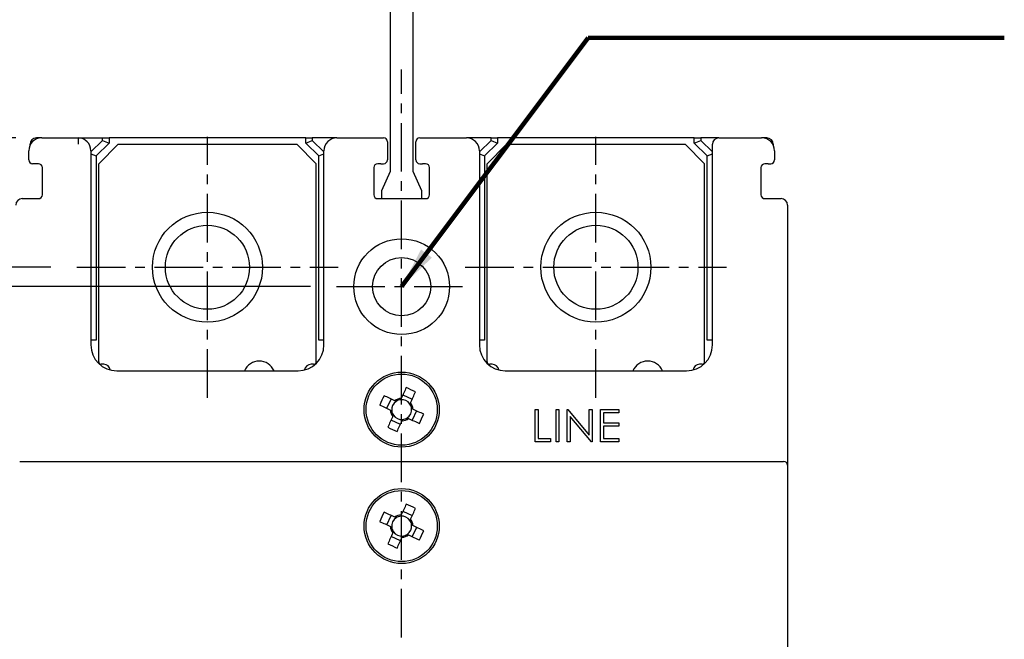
# Model space of a CAD drawing. Extents: x 976 to 2710, y -907 to 1760.
# Tile 8 of 24: x 1402 to 1478, y 1549 to 1597. Entities that reach past the tile are written whole.
import ezdxf

# ---------------------------------------------------------------- set-up
doc = ezdxf.new("R2010")
doc.units = 0
doc.header["$LTSCALE"] = 3
doc.header["$MEASUREMENT"] = 0
doc.linetypes.add('CENTER', pattern=[2, 1.25, -0.25, 0.25, -0.25])
doc.layers.get('0').update_dxf_attribs({"linetype": 'CONTINUOUS'})
doc.layers.get('Defpoints').update_dxf_attribs({"linetype": 'CONTINUOUS'})
doc.layers.add('cen', color=1, linetype='CENTER')
doc.layers.add('di', color=3, linetype='CONTINUOUS')
doc.styles.add('KIM', font='ROMANS.shx', dxfattribs={"height": 5, "bigfont": 'GSG1.shx'})
doc.styles.get("Standard").update_dxf_attribs({"font": 'romans.shx', "height": 4, "bigfont": 'ghs.shx'})
doc.dimstyles.get("Standard").update_dxf_attribs({"dimtxt": 0.18, "dimasz": 0.18, "dimexe": 0.18, "dimexo": 0.0625, "dimgap": 0.09, "dimtad": 0, "dimtih": 1, "dimtoh": 1, "dimdec": 4, "dimzin": 0, "dimdsep": 46, "dimtxsty": 'Standard', "dimcen": 0.09, "dimadec": 0, "dimazin": 0, "dimtfac": 1, "dimtdec": 4, "dimtofl": 0, "dimtmove": 0, "dimatfit": 3, "dimfxl": 0, "dimtolj": 1, "dimtzin": 0, "dimarcsym": 0})
doc.dimstyles.new('STANDARD$0', dxfattribs={"dimtxt": 5, "dimasz": 5, "dimexe": 1, "dimexo": 2, "dimgap": 2, "dimtad": 1, "dimdec": 4, "dimzin": 12, "dimdsep": 46, "dimtxsty": 'KIM', "dimcen": -1, "dimdle": 0.1, "dimadec": 0, "dimazin": 0, "dimtfac": 1, "dimtdec": 4, "dimtmove": 0, "dimatfit": 3, "dimfxl": 0, "dimtolj": 1, "dimtzin": 0, "dimarcsym": 0})

# ---------------------------------------------------------------- blocks, each defined once
blk = doc.blocks.new('M3')
at = {"color": 4}
for p, q in [((1258.335, 221.584), (1258.669, 222.302)), ((1259.055, 222.122), (1258.955, 222.169)), ((1259.454, 222.351), (1259.408, 222.251)), ((1259.588, 222.636), (1260.305, 222.302)), ((1258.62, 221.451), (1258.72, 221.405)), ((1260.126, 221.916), (1260.172, 222.016)), ((1260.354, 221.517), (1260.254, 221.563)), ((1260.64, 221.383), (1260.305, 220.666)), ((1259.387, 220.331), (1258.669, 220.666)), ((1258.848, 221.051), (1258.802, 220.952)), ((1259.52, 220.617), (1259.566, 220.717)), ((1259.919, 220.845), (1260.019, 220.799))]:
    blk.add_line(p, q, dxfattribs=at)
at = {"color": 4, "flags": 128}
for points in [[(1259.843, 223.184), (1259.795, 223.081), (1259.747, 222.977), (1259.698, 222.874), (1259.65, 222.77), (1259.601, 222.665), (1259.552, 222.561), (1259.503, 222.456), (1259.454, 222.351)], [(1260.172, 222.016), (1260.221, 222.121), (1260.27, 222.226), (1260.319, 222.331), (1260.367, 222.435), (1260.416, 222.539), (1260.464, 222.643), (1260.513, 222.746), (1260.561, 222.849)], [(1258.955, 222.169), (1258.85, 222.218), (1258.745, 222.267), (1258.64, 222.316), (1258.536, 222.364), (1258.432, 222.413), (1258.328, 222.461), (1258.225, 222.509), (1258.122, 222.557)], [(1257.787, 221.839), (1257.89, 221.791), (1257.993, 221.743), (1258.097, 221.695), (1258.201, 221.646), (1258.306, 221.598), (1258.41, 221.549), (1258.515, 221.5), (1258.62, 221.451)], [(1261.187, 221.128), (1261.084, 221.176), (1260.981, 221.224), (1260.877, 221.273), (1260.773, 221.321), (1260.669, 221.37), (1260.564, 221.419), (1260.459, 221.468), (1260.354, 221.517)], [(1258.802, 220.952), (1258.753, 220.847), (1258.704, 220.742), (1258.655, 220.637), (1258.607, 220.533), (1258.558, 220.429), (1258.51, 220.325), (1258.462, 220.222), (1258.414, 220.119)], [(1259.131, 219.784), (1259.179, 219.887), (1259.228, 219.99), (1259.276, 220.094), (1259.324, 220.198), (1259.373, 220.302), (1259.422, 220.407), (1259.471, 220.512), (1259.52, 220.617)], [(1260.019, 220.799), (1260.124, 220.75), (1260.229, 220.701), (1260.334, 220.652), (1260.438, 220.603), (1260.542, 220.555), (1260.646, 220.507), (1260.749, 220.458), (1260.852, 220.41)]]:
    blk.add_lwpolyline(points, dxfattribs=at)
at = {"color": 4}
blk.add_circle((1259.487, 221.484), 2.75, dxfattribs=at)
for centre, radius, start, end in [((1253.735, 209.148), 15.307, 63.51887, 66.48383), ((1271.823, 215.732), 15.307, 153.51887, 156.48383), ((1259.487, 221.484), 0.771, 124.10533, 185.89747), ((1259.487, 221.484), 0.867, 92.16434, 127.83847), ((1259.487, 221.484), 0.771, 95.89747, 124.10533), ((1259.487, 221.484), 0.771, 34.10533, 95.89747), ((1259.487, 221.484), 0.867, 182.16434, 217.83847), ((1259.487, 221.484), 0.771, 185.89747, 214.10533), ((1259.487, 221.484), 0.771, 304.10533, 5.89747), ((1259.487, 221.484), 0.771, 5.89747, 34.10533), ((1259.487, 221.484), 0.867, 2.16434, 37.83847), ((1259.487, 221.484), 0.771, 214.10533, 275.89747), ((1259.487, 221.484), 0.867, 272.16434, 307.83847), ((1259.487, 221.484), 0.771, 275.89747, 304.10533), ((1247.152, 227.236), 15.307, 333.51887, 336.48383), ((1265.239, 233.82), 15.307, 243.519, 246.48383)]:
    blk.add_arc(centre, radius, start, end, dxfattribs=at)
blk = doc.blocks.new('*D16')
at = {"layer": 'Defpoints', "color": 0}
for p in [(1348.942, 1587.991), (1404.14, 1587.991), (1404.14, 1432.991)]:
    blk.add_point(p, dxfattribs=at)
at = {"layer": 'di'}
for p, q in [((1402.14, 1587.991), (1346.942, 1587.991)), ((1348.942, 1436.191), (1348.942, 1584.791)), ((1402.14, 1432.991), (1346.942, 1432.991))]:
    blk.add_line(p, q, dxfattribs=at)
for points in [[(1348.408, 1584.791), (1349.475, 1584.791), (1348.942, 1587.991)], [(1348.408, 1436.191), (1349.475, 1436.191), (1348.942, 1432.991)]]:
    blk.add_solid(points, dxfattribs=at)
at = {"layer": 'di', "insert": (1344.942, 1510.491), "char_height": 4, "attachment_point": 5, "rotation": 90}
blk.add_mtext('\\A1;155', dxfattribs=at)
blk = doc.blocks.new('*D19')
at = {"layer": 'Defpoints', "color": 0}
for p in [(1406.852, 1577.991), (1356.942, 1442.991), (1406.852, 1442.991)]:
    blk.add_point(p, dxfattribs=at)
at = {"layer": 'di'}
for p, q in [((1404.852, 1577.991), (1354.942, 1577.991)), ((1356.942, 1574.791), (1356.942, 1446.191)), ((1404.852, 1442.991), (1354.942, 1442.991))]:
    blk.add_line(p, q, dxfattribs=at)
for points in [[(1356.408, 1574.791), (1357.475, 1574.791), (1356.942, 1577.991)], [(1356.408, 1446.191), (1357.475, 1446.191), (1356.942, 1442.991)]]:
    blk.add_solid(points, dxfattribs=at)
at = {"layer": 'di', "insert": (1352.942, 1510.491), "char_height": 4, "attachment_point": 5, "rotation": 90}
blk.add_mtext('\\A1;135', dxfattribs=at)
blk = doc.blocks.new('*D73')
at = {"layer": 'Defpoints', "color": 0}
for p in [(1426.896, 1576.491), (1364.942, 1444.491), (1426.896, 1444.491)]:
    blk.add_point(p, dxfattribs=at)
at = {"layer": 'di'}
for p, q in [((1424.896, 1576.491), (1362.942, 1576.491)), ((1364.942, 1573.291), (1364.942, 1447.691)), ((1424.896, 1444.491), (1362.942, 1444.491))]:
    blk.add_line(p, q, dxfattribs=at)
for points in [[(1364.408, 1573.291), (1365.475, 1573.291), (1364.942, 1576.491)], [(1364.408, 1447.691), (1365.475, 1447.691), (1364.942, 1444.491)]]:
    blk.add_solid(points, dxfattribs=at)
at = {"layer": 'di', "insert": (1360.942, 1510.491), "char_height": 4, "attachment_point": 5, "rotation": 90}
blk.add_mtext('\\A1;132', dxfattribs=at)
blk = doc.blocks.new('12323')
for p, q in [((3740.699, 1408.125), (3738.499, 1408.125)), ((3738.499, 1408.125), (3738.499, 1404.725)), ((3742.999, 1408.125), (3738.499, 1408.125)), ((3742.999, 1407.325), (3742.999, 1408.125)), ((3792.299, 1407.975), (3790.799, 1407.325)), ((3792.899, 1407.975), (3792.299, 1407.975)), ((3792.899, 1404.875), (3792.899, 1407.975)), ((3790.799, 1407.325), (3742.999, 1407.325)), ((3742.999, 1405.525), (3790.799, 1405.525)), ((3742.999, 1405.525), (3790.799, 1405.525)), ((3742.999, 1404.725), (3742.999, 1405.525)), ((3744.846, 1405.525), (3743.655, 1405.176)), ((3790.799, 1405.525), (3792.299, 1404.875)), ((3738.499, 1404.725), (3740.699, 1404.725)), ((3738.499, 1404.725), (3742.999, 1404.725)), ((3743.655, 1405.176), (3742.999, 1404.984)), ((3792.299, 1404.875), (3792.899, 1404.875))]:
    blk.add_line(p, q)
blk = doc.blocks.new('*D76')
at = {"layer": 'Defpoints', "color": 0}
for p in [(1430.24, 1637.691), (1348.942, 1587.991), (1404.14, 1587.991)]:
    blk.add_point(p, dxfattribs=at)
at = {"layer": 'di'}
for p, q in [((1428.24, 1637.691), (1346.942, 1637.691)), ((1348.942, 1634.891), (1348.942, 1590.791)), ((1402.14, 1587.991), (1346.942, 1587.991))]:
    blk.add_line(p, q, dxfattribs=at)
for points in [[(1348.475, 1634.891), (1349.408, 1634.891), (1348.942, 1637.691)], [(1348.475, 1590.791), (1349.408, 1590.791), (1348.942, 1587.991)]]:
    blk.add_solid(points, dxfattribs=at)
at = {"layer": 'di', "insert": (1344.942, 1612.391), "char_height": 4, "attachment_point": 5, "rotation": 90}
blk.add_mtext('\\A1;48', dxfattribs=at)

msp = doc.modelspace()

# ---------------------------------------------------------------- linework, layer by layer
for p, q in [((1404.14, 1587.991), (1403.74, 1587.991)), ((1404.14, 1587.991), (1406.956, 1587.991)), ((1406.956, 1587.991), (1406.956, 1587.491)), ((1406.956, 1587.991), (1408.84, 1587.991)), ((1407.94, 1586.898), (1408.84, 1587.798)), ((1408.84, 1587.798), (1408.84, 1587.991)), ((1408.84, 1587.991), (1409.34, 1587.991)), ((1408.84, 1587.798), (1409.34, 1587.591)), ((1409.34, 1587.991), (1409.34, 1587.591)), ((1424.54, 1587.991), (1409.34, 1587.991)), ((1424.54, 1587.591), (1424.54, 1587.991)), ((1424.54, 1587.991), (1425.04, 1587.991)), ((1424.54, 1587.591), (1425.04, 1587.798)), ((1425.04, 1587.991), (1425.04, 1587.798)), ((1426.94, 1587.991), (1425.04, 1587.991)), ((1425.04, 1587.798), (1425.94, 1586.898)), ((1426.94, 1587.991), (1430.54, 1587.991)), ((1433.34, 1587.991), (1436.94, 1587.991)), ((1438.84, 1587.991), (1436.94, 1587.991)), ((1437.94, 1586.898), (1438.84, 1587.798)), ((1438.84, 1587.798), (1438.84, 1587.991)), ((1438.84, 1587.991), (1439.34, 1587.991)), ((1438.84, 1587.798), (1439.34, 1587.591)), ((1439.34, 1587.991), (1439.34, 1587.591)), ((1454.54, 1587.991), (1439.34, 1587.991)), ((1454.54, 1587.591), (1454.54, 1587.991)), ((1454.54, 1587.991), (1455.04, 1587.991)), ((1454.54, 1587.591), (1455.04, 1587.798)), ((1455.04, 1587.991), (1455.04, 1587.798)), ((1456.44, 1587.991), (1455.04, 1587.991)), ((1455.04, 1587.798), (1455.94, 1586.898)), ((1456.44, 1587.991), (1459.74, 1587.991)), ((1460.14, 1587.991), (1459.74, 1587.991)), ((1403.14, 1586.291), (1403.14, 1586.991)), ((1403.24, 1587.427), (1403.24, 1587.491)), ((1406.956, 1587.491), (1406.956, 1587.491)), ((1407.94, 1586.991), (1407.94, 1571.991)), ((1409.34, 1587.591), (1408.34, 1586.591)), ((1410.04, 1587.491), (1408.54, 1585.991)), ((1410.04, 1587.491), (1423.84, 1587.491)), ((1425.34, 1585.991), (1423.84, 1587.491)), ((1425.54, 1586.591), (1424.54, 1587.591)), ((1425.94, 1571.991), (1425.94, 1586.991)), ((1430.84, 1587.691), (1430.84, 1586.291)), ((1433.04, 1586.291), (1433.04, 1587.691)), ((1437.94, 1586.991), (1437.94, 1571.991)), ((1439.34, 1587.591), (1438.34, 1586.591)), ((1440.04, 1587.491), (1438.54, 1585.991)), ((1440.04, 1587.491), (1453.84, 1587.491)), ((1455.34, 1585.991), (1453.84, 1587.491)), ((1455.54, 1586.591), (1454.54, 1587.591)), ((1455.94, 1571.991), (1455.94, 1587.491)), ((1460.64, 1587.491), (1460.64, 1587.427)), ((1460.74, 1586.991), (1460.74, 1586.291)), ((1407.94, 1586.757), (1408.34, 1586.591)), ((1408.34, 1586.591), (1408.34, 1572.361)), ((1425.54, 1586.591), (1425.94, 1586.757)), ((1425.54, 1572.361), (1425.54, 1586.591)), ((1437.94, 1586.757), (1438.34, 1586.591)), ((1438.34, 1586.591), (1438.34, 1572.361)), ((1455.54, 1586.591), (1455.94, 1586.757)), ((1455.54, 1572.361), (1455.54, 1586.591)), ((1403.64, 1585.991), (1403.44, 1585.991)), ((1403.89, 1585.991), (1403.64, 1585.991)), ((1404.19, 1583.591), (1404.19, 1585.691)), ((1408.54, 1570.691), (1408.54, 1585.991)), ((1425.34, 1570.691), (1425.34, 1585.991)), ((1429.79, 1585.691), (1429.79, 1583.591)), ((1430.34, 1585.991), (1430.09, 1585.991)), ((1430.34, 1585.991), (1430.54, 1585.991)), ((1433.34, 1585.991), (1433.54, 1585.991)), ((1433.79, 1585.991), (1433.54, 1585.991)), ((1434.09, 1583.591), (1434.09, 1585.691)), ((1438.54, 1570.691), (1438.54, 1585.991)), ((1455.34, 1570.691), (1455.34, 1585.991)), ((1459.69, 1585.691), (1459.69, 1583.591)), ((1460.24, 1585.991), (1459.99, 1585.991)), ((1460.24, 1585.991), (1460.44, 1585.991)), ((1402.64, 1583.291), (1403.89, 1583.291)), ((1430.09, 1583.291), (1433.79, 1583.291)), ((1459.99, 1583.291), (1461.24, 1583.291)), ((1461.74, 1582.791), (1461.74, 1562.691)), ((1408.34, 1572.361), (1407.94, 1572.361)), ((1425.94, 1572.361), (1425.54, 1572.361)), ((1438.34, 1572.361), (1437.94, 1572.361)), ((1455.94, 1572.361), (1455.54, 1572.361)), ((1408.94, 1570.491), (1408.74, 1570.491)), ((1425.14, 1570.491), (1424.94, 1570.491)), ((1438.94, 1570.491), (1438.74, 1570.491)), ((1455.14, 1570.491), (1454.94, 1570.491)), ((1409.94, 1569.991), (1423.94, 1569.991)), ((1439.94, 1569.991), (1453.94, 1569.991)), ((1442.261, 1564.491), (1442.261, 1566.991)), ((1442.261, 1566.991), (1442.485, 1566.991)), ((1442.485, 1566.991), (1442.485, 1564.748)), ((1443.864, 1564.491), (1443.864, 1566.991)), ((1443.864, 1566.991), (1444.088, 1566.991)), ((1444.088, 1566.991), (1444.088, 1564.491)), ((1444.729, 1564.491), (1444.729, 1566.991)), ((1444.729, 1566.991), (1444.776, 1566.991)), ((1444.776, 1566.991), (1446.428, 1565.024)), ((1446.601, 1564.491), (1444.953, 1566.454)), ((1444.953, 1566.454), (1444.953, 1564.491)), ((1446.428, 1565.024), (1446.428, 1566.991)), ((1446.428, 1566.991), (1446.652, 1566.991)), ((1446.652, 1566.991), (1446.652, 1564.491)), ((1447.293, 1566.991), (1448.703, 1566.991)), ((1447.293, 1564.491), (1447.293, 1566.991)), ((1447.517, 1566.735), (1447.517, 1565.966)), ((1448.703, 1566.735), (1447.517, 1566.735)), ((1448.703, 1566.991), (1448.703, 1566.735)), ((1447.517, 1565.966), (1448.703, 1565.966)), ((1448.703, 1565.709), (1447.517, 1565.709)), ((1447.517, 1565.709), (1447.517, 1564.748)), ((1448.703, 1565.966), (1448.703, 1565.709)), ((1443.447, 1564.491), (1442.261, 1564.491)), ((1442.485, 1564.748), (1443.447, 1564.748)), ((1443.447, 1564.748), (1443.447, 1564.491)), ((1444.088, 1564.491), (1443.864, 1564.491)), ((1444.953, 1564.491), (1444.729, 1564.491)), ((1446.652, 1564.491), (1446.601, 1564.491)), ((1448.703, 1564.491), (1447.293, 1564.491)), ((1447.517, 1564.748), (1448.703, 1564.748)), ((1448.703, 1564.748), (1448.703, 1564.491)), ((1402.44, 1562.991), (1403.44, 1562.991)), ((1403.44, 1562.991), (1460.44, 1562.991)), ((1460.44, 1562.991), (1461.44, 1562.991)), ((1461.74, 1562.691), (1461.74, 1458.291))]:
    msp.add_line(p, q)
for centre, radius in [((1416.94, 1577.991), 4.25), ((1446.94, 1577.991), 4.25), ((1416.94, 1577.991), 3.25), ((1446.94, 1577.991), 3.25), ((1431.94, 1576.491), 3.7), ((1431.94, 1576.491), 2.25), ((1431.94, 1566.991), 2.9), ((1431.94, 1557.991), 2.9)]:
    msp.add_circle(centre, radius)
for centre, radius, start, end in [((1404.14, 1586.991), 1, 90, 180), ((1403.74, 1587.491), 0.5, 90, 180), ((1406.94, 1586.991), 1, 0, 89.13579), ((1426.94, 1586.991), 1, 90, 180), ((1430.54, 1587.691), 0.3, 0, 90), ((1433.34, 1587.691), 0.3, 90, 180), ((1436.94, 1586.991), 1, 0, 90), ((1456.44, 1587.491), 0.5, 90, 180), ((1459.74, 1586.991), 1, 0, 90), ((1460.14, 1587.491), 0.5, 0, 90), ((1403.44, 1586.291), 0.3, 180, 270), ((1430.54, 1586.291), 0.3, 270, 0), ((1433.34, 1586.291), 0.3, 180, 270), ((1460.44, 1586.291), 0.3, 270, 0), ((1403.89, 1585.691), 0.3, 0, 90), ((1430.09, 1585.691), 0.3, 90, 180), ((1433.79, 1585.691), 0.3, 0, 90), ((1459.99, 1585.691), 0.3, 90, 180), ((1402.64, 1582.791), 0.5, 90, 180), ((1403.89, 1583.591), 0.3, 270, 0), ((1430.09, 1583.591), 0.3, 180, 270), ((1433.79, 1583.591), 0.3, 270, 0), ((1459.99, 1583.591), 0.3, 180, 270), ((1461.24, 1582.791), 0.5, 0, 90), ((1409.94, 1571.991), 2, 180, 270), ((1423.94, 1571.991), 2, 270, 0), ((1439.94, 1571.991), 2, 180, 270), ((1453.94, 1571.991), 2, 270, 0), ((1408.74, 1570.691), 0.2, 180, 270), ((1408.94, 1569.991), 0.5, 7.42279, 90), ((1420.94, 1569.491), 1.25, 23.57818, 156.42182), ((1424.94, 1569.991), 0.5, 90, 172.57721), ((1425.14, 1570.691), 0.2, 270, 0), ((1438.74, 1570.691), 0.2, 180, 270), ((1438.94, 1569.991), 0.5, 7.42279, 90), ((1450.94, 1569.491), 1.25, 23.57818, 156.42182), ((1454.94, 1569.991), 0.5, 90, 172.57721), ((1455.14, 1570.691), 0.2, 270, 0), ((1461.44, 1562.691), 0.3, 0, 90)]:
    msp.add_arc(centre, radius, start, end)
at = {"layer": 'cen'}
for p, q in [((1431.94, 1549.387), (1431.94, 1593.278)), ((1416.94, 1567.903), (1416.94, 1588.079)), ((1446.94, 1567.903), (1446.94, 1588.079)), ((1406.852, 1577.991), (1427.029, 1577.991)), ((1436.852, 1577.991), (1457.029, 1577.991)), ((1426.896, 1576.491), (1436.984, 1576.491))]:
    msp.add_line(p, q, dxfattribs=at)

# ---------------------------------------------------------------- block references
at = {"rotation": 270}
for p in [(1210.457, 2826.478), (1210.457, 2817.478)]:
    msp.add_blockref('M3', p, dxfattribs=at)
at = {"layer": 'di', "rotation": 270}
msp.add_blockref('12323', (25.515, 5376.19), dxfattribs=at)

# ---------------------------------------------------------------- dimensions: what is measured, and where the dimension line sits
at = {"layer": 'di'}
dim = msp.add_linear_dim(base=(1348.942, 1587.991), p1=(1430.24, 1637.691), p2=(1404.14, 1587.991), angle=90, text='48', dimstyle='STANDARD$0', override={"dimtxt": 3, "dimasz": 2.8, "dimexe": 2, "dimdec": 2, "dimzin": 8, "dimtxsty": 'Standard', "dimcen": 0, "dimclrd": 256, "dimclre": 256, "dimclrt": 256, "dimadec": 2, "dimazin": 2, "dimtfac": 0.6, "dimtdec": 2, "dimtzin": 8, "dimlwd": 65535, "dimlwe": 65535, "dimarcsym": 1}, dxfattribs=at)
dim.commit()
dim.dimension.update_dxf_attribs({"geometry": '*D76', "text_midpoint": (1348.942, 1612.391), "dimtype": 160})
for base, p1, p2, picture, middle in [((1348.942, 1587.991), (1404.14, 1432.991), (1404.14, 1587.991), '*D16', (1348.942, 1510.491)), ((1356.942, 1442.991), (1406.852, 1577.991), (1406.852, 1442.991), '*D19', (1356.942, 1510.491)), ((1364.942, 1444.491), (1426.896, 1576.491), (1426.896, 1444.491), '*D73', (1364.942, 1510.491))]:
    dim = msp.add_linear_dim(base=base, p1=p1, p2=p2, angle=90, dimstyle='STANDARD$0', override={"dimtxt": 4, "dimasz": 3.2, "dimexe": 2, "dimdec": 2, "dimzin": 8, "dimtxsty": 'Standard', "dimcen": 0, "dimdle": 0, "dimclrd": 256, "dimclre": 256, "dimclrt": 256, "dimadec": 2, "dimazin": 2, "dimtfac": 0.6, "dimtdec": 2, "dimtmove": 0, "dimtzin": 8, "dimlwd": 65535, "dimlwe": 65535, "dimarcsym": 1}, dxfattribs=at)
    dim.commit()
    dim.dimension.update_dxf_attribs({"geometry": picture, "text_midpoint": middle, "dimtype": 160})

# ---------------------------------------------------------------- leaders
at = {"layer": 'di', "annotation_type": 0, "has_hookline": 1, "hookline_direction": 0, "text_width": 26.946}
msp.add_leader([(1431.94, 1576.491), (1446.336, 1595.709), (1449.536, 1595.709)], dimstyle='Standard', override={"dimtxt": 4, "dimasz": 3.2, "dimexe": 2, "dimexo": 2, "dimgap": 2, "dimtad": 1, "dimtih": 0, "dimtoh": 0, "dimdec": 2, "dimzin": 8, "dimcen": 0, "dimclrd": 256, "dimclre": 256, "dimclrt": 256, "dimadec": 2, "dimazin": 2, "dimtfac": 0.6, "dimtdec": 2, "dimtofl": 1, "dimtzin": 8, "dimlwd": 65535, "dimlwe": 65535, "dimarcsym": 1}, dxfattribs=at)

doc.saveas('drawing.dxf')
